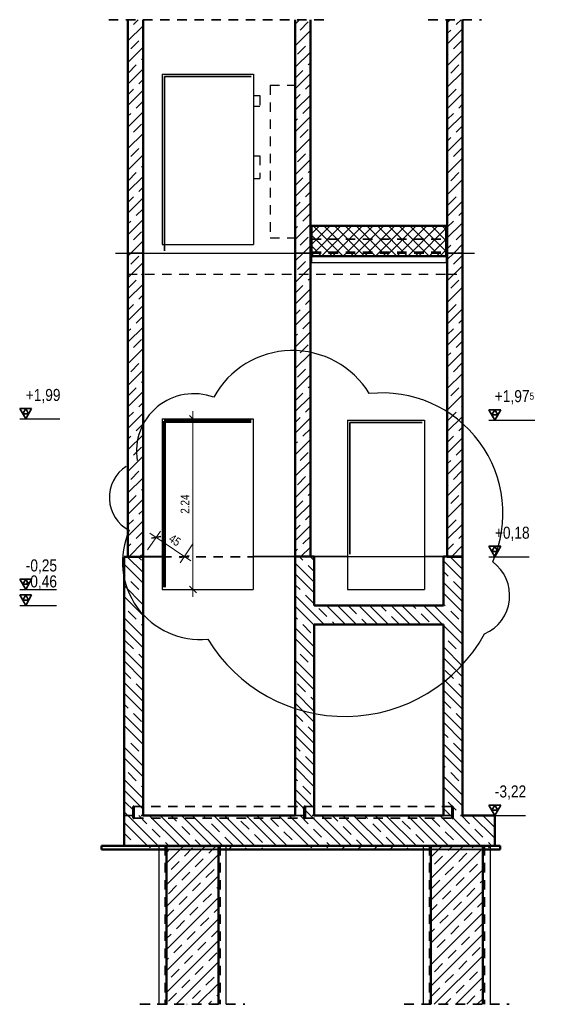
# Model space of a CAD drawing. Header units: millimetres. Extents: x 0 to 102, y -15 to 47.
# Tile 1 of 103: x 6 to 13, y -15 to -3. Entities that reach past the tile are written whole.
import ezdxf

# ---------------------------------------------------------------- set-up
doc = ezdxf.new("R2010")
doc.units = ezdxf.units.MM
doc.linetypes.add('HIDDEN', pattern=[0.375, 0.25, -0.125])
doc.layers.add('Achsen', color=7, linetype='Continuous', lineweight=20)
doc.layers.add('Schraffuren', color=7, linetype='Continuous', lineweight=20)
doc.styles.add('Arial Narrow', font='ARIALN.TTF')
doc.dimstyles.new('Arch_Strakon_dimstyle', dxfattribs={"dimtxt": 15.75, "dimasz": 1, "dimexe": 1.25, "dimexo": 0.0625, "dimgap": 1, "dimtad": 0, "dimzin": 12, "dimdsep": 46, "dimtxsty": 'Arial Narrow', "dimblk": 'Arrowhead_Tick', "dimsah": 1, "dimcen": 0, "dimse1": 1, "dimse2": 1, "dimclrd": 6, "dimclrt": 2, "dimazin": 0, "dimtfac": 1, "dimtdec": 4, "dimtmove": 0, "dimatfit": 3, "dimldrblk": 'NONE', "dimfxl": 1, "dimtvp": 1, "dimtolj": 1, "dimtzin": 0, "dimlwd": 13, "dimarcsym": 2})
pattern_1 = [(45, (0, 0), (-0.1414214, 0.1414214), [0.15, -0.1]), (45, (-0.07071, 0.07071), (-0.1414214, 0.1414214), [])]
pattern_2 = [(135, (0, 0), (-0.212132, -0.212132), []), (135, (-0.0707, -0.0707), (-0.212132, -0.212132), []), (135, (-0.14142, -0.14142), (-0.212132, -0.212132), [0.15, -0.1])]
pattern_3 = [(45, (0, 0), (-0.212132, 0.212132), [0.15, -0.1]), (45, (0, 0.21213), (-0.212132, 0.212132), [0.15, -0.1, 0.15, -0.1])]

# ---------------------------------------------------------------- blocks, each defined once
blk = doc.blocks.new('Arrowhead_Tick')
at = {"color": 0, "linetype": 'Continuous', "lineweight": -2}
for p, q in [((0, 20), (0, -10)), ((-1, 0), (0, 0)), ((10, 0), (0, 0))]:
    blk.add_line(p, q, dxfattribs=at)
at = {"color": 2, "linetype": 'Continuous', "lineweight": 35}
blk.add_line((4.4, 4.4), (-4.4, -4.4), dxfattribs=at)
blk = doc.blocks.new('*D758')
at = {"color": 6, "linetype": 'Continuous', "lineweight": 13}
blk.add_line((8.35, -10.027), (8.35, -7.807), dxfattribs=at)
at = {"layer": 'Defpoints', "color": 0}
for p in [(7.943, -7.797), (8.35, -7.797), (7.943, -10.037)]:
    blk.add_point(p, dxfattribs=at)
at = {"color": 6, "lineweight": 13, "xscale": 0.01, "yscale": 0.01, "zscale": 0.01}
for p, rotation in [((8.35, -7.797), 89.99999999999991), ((8.35, -10.037), 269.9999999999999)]:
    blk.add_blockref('Arrowhead_Tick', p, dxfattribs=dict(at, rotation=rotation))
at = {"color": 3, "lineweight": 35, "insert": (8.244, -8.917), "char_height": 0.1125, "attachment_point": 5, "rotation": 90, "style": 'Arial Narrow'}
blk.add_mtext('\\A1;2.24', dxfattribs=at)
blk = doc.blocks.new('_None')
blk = doc.blocks.new('*D759')
at = {"color": 6, "linetype": 'Continuous', "lineweight": 13}
blk.add_line((7.874, -9.359), (8.228, -9.6), dxfattribs=at)
at = {"layer": 'Defpoints', "color": 0}
for p in [(7.693, -9.607), (8.237, -9.606), (7.943, -10.037)]:
    blk.add_point(p, dxfattribs=at)
at = {"color": 6, "lineweight": 13, "xscale": 0.01, "yscale": 0.01, "zscale": 0.01}
for p, rotation in [((7.866, -9.354), 145.7842978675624), ((8.237, -9.606), 325.7842978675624)]:
    blk.add_blockref('Arrowhead_Tick', p, dxfattribs=dict(at, rotation=rotation))
at = {"color": 3, "lineweight": 35, "insert": (8.111, -9.391), "char_height": 0.1125, "attachment_point": 5, "rotation": 325.7843, "style": 'Arial Narrow'}
blk.add_mtext('\\A1;45', dxfattribs=at)

msp = doc.modelspace()

# ---------------------------------------------------------------- hatches: boundary and pattern name
at = {"lineweight": 13}
h = msp.add_hatch(dxfattribs=at)
h.set_pattern_fill('wuB', color=6, scale=0.01, angle=135, style=0, pattern_type=2)
h.set_pattern_definition(pattern_2)
h.paths.add_polyline_path([(7.6930909, -13.0073429), (7.6930909, -9.6073429), (7.4430909, -9.6073429), (7.4430909, -13.0073429)])
h = msp.add_hatch(dxfattribs=at)
h.set_pattern_fill('wuB', color=6, scale=0.01, angle=135, style=0, pattern_type=2)
h.set_pattern_definition(pattern_2)
h.paths.add_polyline_path([(9.9430888, -13.0073429), (9.9430888, -9.6060599), (9.6930888, -9.6060599), (9.6930888, -13.0073429)])
h = msp.add_hatch(dxfattribs=at)
h.set_pattern_fill('wuB', color=6, scale=0.01, angle=135, style=0, pattern_type=2)
h.set_pattern_definition(pattern_2)
h.paths.add_polyline_path([(11.8930964, -13.0073429), (11.8930964, -9.6060911), (11.6430964, -9.6060911), (11.6430964, -13.0073429)])
h = msp.add_hatch(dxfattribs=at)
h.set_pattern_fill('wuB', color=6, scale=0.01, angle=135, style=0, pattern_type=2)
h.set_pattern_definition(pattern_2)
h.paths.add_polyline_path([(11.6430964, -10.4973429), (11.6430964, -10.2473429), (9.9430888, -10.2473429), (9.9430888, -10.4973429)])
h = msp.add_hatch(dxfattribs=at)
h.set_pattern_fill('wuB', color=6, scale=0.01, angle=135, style=0, pattern_type=2)
h.set_pattern_definition(pattern_2)
h.paths.add_polyline_path([(12.3180957, -13.4073429), (12.3180957, -13.0073429), (7.4430909, -13.0073429), (7.4430903, -13.4073429)])
at = {"lineweight": 13, "true_color": 0xe9e9e9}
for points in [[(8.6840867, -13.4573429), (8.6840867, -13.4073429), (8.0007449, -13.4073429), (8.0007449, -13.4573429)], [(12.1597673, -13.4573429), (12.1597673, -13.4073429), (11.4764254, -13.4073429), (11.4764254, -13.4573429)]]:
    msp.add_hatch(color=254, dxfattribs=at).paths.add_polyline_path(points)
at = {"layer": 'Schraffuren', "lineweight": 13}
h = msp.add_hatch(dxfattribs=at)
h.set_pattern_fill('bB', color=6, scale=0.01, angle=45, style=0, pattern_type=2)
h.set_pattern_definition(pattern_1)
h.paths.add_polyline_path([(7.6930909, -5.6173429), (7.6930909, -2.5512346), (7.4930909, -2.5512346), (7.4930909, -5.6173429)])
h = msp.add_hatch(dxfattribs=at)
h.set_pattern_fill('bB', color=6, scale=0.01, angle=45, style=0, pattern_type=2)
h.set_pattern_definition(pattern_1)
h.paths.add_polyline_path([(9.8930888, -5.6173429), (9.8930888, -2.5512346), (9.6930888, -2.5512346), (9.6930888, -5.6173429)])
h = msp.add_hatch(dxfattribs=at)
h.set_pattern_fill('bB', color=6, scale=0.01, angle=45, style=0, pattern_type=2)
h.set_pattern_definition(pattern_1)
h.paths.add_polyline_path([(11.8930964, -5.6173368), (11.8930964, -2.5512346), (11.6930964, -2.5512346), (11.6930964, -5.6173368)])
h = msp.add_hatch(dxfattribs=at)
h.set_pattern_fill('FT', color=6, scale=0.01, angle=45, style=0, pattern_type=2)
h.set_pattern_definition([(45, (0, 0), (-0.0707107, 0.0707107), []), (135, (0, 0), (-0.0707107, -0.0707107), [])])
h.paths.add_polyline_path([(11.6780888, -5.6564831), (11.6780888, -5.2613368), (9.9080888, -5.2613368), (9.9080888, -5.6564831)])
h = msp.add_hatch(dxfattribs=at)
h.set_pattern_fill('bB', color=6, scale=0.01, angle=45, style=0, pattern_type=2)
h.set_pattern_definition(pattern_1)
h.paths.add_polyline_path([(7.6930909, -9.6073429), (7.6930909, -5.6173429), (7.4930909, -5.6173429), (7.4930909, -9.6073429)])
h = msp.add_hatch(dxfattribs=at)
h.set_pattern_fill('bB', color=6, scale=0.01, angle=45, style=0, pattern_type=2)
h.set_pattern_definition(pattern_1)
h.paths.add_polyline_path([(9.8930888, -9.6057874), (9.8930888, -5.6173429), (9.6930888, -5.6173429), (9.6930888, -9.6057874)])
h = msp.add_hatch(dxfattribs=at)
h.set_pattern_fill('bB', color=6, scale=0.01, angle=45, style=0, pattern_type=2)
h.set_pattern_definition(pattern_1)
h.paths.add_polyline_path([(11.8930964, -9.6073429), (11.8930964, -5.6173429), (11.6930964, -5.6173429), (11.6930964, -9.6073429)])
at = {"layer": 'Schraffuren', "lineweight": 13, "true_color": 0xff0000}
for points in [[(7.5730909, -13.0423429), (7.5730909, -12.8923429), (7.5630909, -12.8923429), (7.5630909, -13.0423429)], [(9.8230888, -13.0423429), (9.8230888, -12.8923429), (9.8130888, -12.8923429), (9.8130888, -13.0423429)], [(11.7680964, -13.0423429), (11.7680964, -12.8923429), (11.7580964, -12.8923429), (11.7580964, -13.0423429)]]:
    msp.add_hatch(color=1, dxfattribs=at).paths.add_polyline_path(points)
at = {"layer": 'Schraffuren', "lineweight": 13}
h = msp.add_hatch(dxfattribs=at)
h.set_pattern_fill('uB', color=6, scale=0.01, angle=45, style=0, pattern_type=2)
h.set_pattern_definition(pattern_3)
h.paths.add_polyline_path([(8.0007449, -13.4573429), (8.0007449, -13.4073429), (7.1488953, -13.4073429), (7.1488953, -13.4573429)])
h = msp.add_hatch(dxfattribs=at)
h.set_pattern_fill('bB', color=6, scale=0.01, angle=45, style=0, pattern_type=2)
h.set_pattern_definition(pattern_1)
h.paths.add_polyline_path([(8.6840867, -15.4895054), (8.6840867, -13.4073429), (8.0007449, -13.4073429), (8.0007449, -15.4895054)])
h = msp.add_hatch(dxfattribs=at)
h.set_pattern_fill('uB', color=6, scale=0.01, angle=45, style=0, pattern_type=2)
h.set_pattern_definition(pattern_3)
h.paths.add_polyline_path([(11.4764254, -13.4573429), (11.4764254, -13.4073429), (8.6840867, -13.4073429), (8.6840867, -13.4573429)])
h = msp.add_hatch(dxfattribs=at)
h.set_pattern_fill('bB', color=6, scale=0.01, angle=45, style=0, pattern_type=2)
h.set_pattern_definition(pattern_1)
h.paths.add_polyline_path([(12.1597673, -15.4895054), (12.1597673, -13.4073429), (11.4764254, -13.4073429), (11.4764254, -15.4895054)])
h = msp.add_hatch(dxfattribs=at)
h.set_pattern_fill('uB', color=6, scale=0.01, angle=45, style=0, pattern_type=2)
h.set_pattern_definition(pattern_3)
h.paths.add_polyline_path([(12.3888064, -13.4573429), (12.3888064, -13.4073429), (12.1597673, -13.4073429), (12.1597673, -13.4573429)])

# ---------------------------------------------------------------- linework, layer by layer
at = {"color": 2, "linetype": 'HIDDEN', "lineweight": 35, "ltscale": 0.5}
for p, q in [((7.2430909, -2.5512346), (10.1430888, -2.5512346)), ((11.4430964, -2.5512346), (12.1430964, -2.5512346)), ((9.9080888, -5.4373368), (11.6780888, -5.4373368)), ((7.4930909, -5.6173368), (7.5014002, -5.6173368)), ((7.5014002, -5.6173368), (7.5628311, -5.6173368)), ((7.5628311, -5.6173368), (7.5840314, -5.6173368)), ((7.5840314, -5.6173368), (7.5862625, -5.6173368)), ((7.5862625, -5.6173368), (7.6711006, -5.6173368)), ((7.6711006, -5.6173368), (7.6925314, -5.6173368)), ((7.6925314, -5.6173368), (7.6930909, -5.6173368)), ((9.6930888, -5.6173368), (9.7076021, -5.6173368)), ((9.7076021, -5.6173368), (9.7689841, -5.6173368)), ((9.7689841, -5.6173368), (9.790235, -5.6173368)), ((9.790235, -5.6173368), (9.7924518, -5.6173368)), ((9.7924518, -5.6173368), (9.8773037, -5.6173368)), ((9.8773037, -5.6173368), (9.8925339, -5.6173368)), ((9.8925339, -5.6173368), (9.8930888, -5.6173368)), ((9.9080888, -5.6073368), (11.6780888, -5.6073368)), ((11.6930964, -5.6173368), (11.7440569, -5.6173368)), ((11.7440569, -5.6173368), (11.8054877, -5.6173368)), ((11.8054877, -5.6173368), (11.8114427, -5.6173368)), ((11.8266869, -5.6173368), (11.8289057, -5.6173368)), ((11.8289057, -5.6173368), (11.8925378, -5.6173368)), ((11.8925378, -5.6173368), (11.8930964, -5.6173368)), ((7.9430909, -9.6073429), (9.1430909, -9.6073429)), ((9.6930888, -9.6062316), (9.9430888, -9.6057265)), ((9.9430888, -9.6057265), (9.6930888, -9.6059337)), ((11.6430964, -9.6057265), (11.8930964, -9.6057265)), ((11.6430964, -9.6060599), (11.6430964, -9.6060911)), ((7.5730909, -12.8923429), (9.8130888, -12.8923429)), ((9.8230888, -12.8923429), (11.7580964, -12.8923429)), ((7.4430856, -13.0073429), (7.6930909, -13.0073429)), ((7.5730909, -13.0423429), (9.8130888, -13.0423429)), ((9.6930888, -13.0073429), (9.9430888, -13.0073429)), ((9.8230888, -13.0423429), (11.7580964, -13.0423429)), ((11.6430964, -13.0073429), (11.8930964, -13.0073429)), ((7.6524158, -15.4895054), (8.1608703, -15.4895054)), ((7.6608703, -15.4895054), (9.0324158, -15.4895054)), ((11.1280964, -15.4895054), (12.5080964, -15.4895054))]:
    msp.add_line(p, q, dxfattribs=at)
at = {"color": 4, "linetype": 'Continuous', "lineweight": 50}
for p, q in [((7.4930909, -2.5512346), (7.4930909, -5.6173368)), ((7.6930909, -2.5512346), (7.6930909, -5.6173429)), ((9.6930888, -2.5512346), (9.6930888, -5.6173429)), ((9.8930888, -2.5512346), (9.8930888, -5.6173429)), ((11.6930964, -2.5512346), (11.6930964, -5.6173368)), ((11.8930964, -2.5512346), (11.8930964, -5.6173368)), ((9.9080888, -5.2613368), (11.6780888, -5.2613368)), ((9.9080888, -5.2613368), (9.9080888, -5.6564831)), ((11.6780888, -5.2613368), (11.6780888, -5.6564831)), ((7.4930909, -5.6173368), (7.4930909, -9.6073429)), ((7.6930909, -5.6173429), (7.6930909, -9.6073429)), ((9.6930888, -5.6173429), (9.6930888, -9.6057874)), ((9.8930888, -5.6173429), (9.8930888, -9.6057874)), ((9.9080888, -5.6564831), (11.6780888, -5.6564831)), ((11.6930964, -5.6173368), (11.6930964, -9.6073429)), ((11.8930964, -5.6173368), (11.8930964, -9.6073429)), ((7.4430856, -9.6073429), (7.6930909, -9.6073429)), ((7.4430909, -9.6073429), (7.4430909, -13.0073429)), ((7.6930909, -9.6073429), (7.6930909, -13.0073429)), ((9.6930888, -9.6057265), (9.8930888, -9.6057265)), ((9.6930888, -9.6060599), (9.9430888, -9.6060599)), ((9.6930888, -9.6060599), (9.6930888, -13.0073429)), ((9.9430888, -9.6060599), (9.9430888, -10.2473429)), ((11.6430964, -9.6060599), (11.8930964, -9.6060599)), ((11.6430964, -9.6060911), (11.6430964, -10.2473429)), ((11.6930964, -9.6073429), (11.8930964, -9.6073429)), ((11.8930964, -9.6073429), (11.8930964, -13.0073429)), ((9.9430888, -10.2473429), (11.6430964, -10.2473429)), ((9.9430888, -10.4973429), (11.6430964, -10.4973429)), ((9.9430888, -10.4973429), (9.9430888, -13.0073429)), ((11.6430964, -10.4973429), (11.6430964, -13.0073429)), ((7.5630909, -12.8923429), (7.5730909, -12.8923429)), ((7.5630909, -12.8923429), (7.5630909, -13.0423429)), ((7.5730909, -12.8923429), (7.5730909, -13.0423429)), ((9.8130888, -12.8923429), (9.8230888, -12.8923429)), ((9.8130888, -12.8923429), (9.8130888, -13.0423429)), ((9.8230888, -12.8923429), (9.8230888, -13.0423429)), ((11.7580964, -12.8923429), (11.7680964, -12.8923429)), ((11.7580964, -12.8923429), (11.7580964, -13.0423429)), ((11.7680964, -12.8923429), (11.7680964, -13.0423429)), ((7.4430909, -13.0073429), (7.4430909, -13.4073429)), ((7.5630909, -13.0423429), (7.5730909, -13.0423429)), ((7.6930909, -13.0073429), (9.6930888, -13.0073429)), ((9.8130888, -13.0423429), (9.8230888, -13.0423429)), ((9.9430888, -13.0073429), (11.6430964, -13.0073429)), ((11.7580964, -13.0423429), (11.7680964, -13.0423429)), ((11.8930964, -13.0073429), (12.3180957, -13.0073429)), ((12.3180957, -13.0073429), (12.3180957, -13.4073429)), ((7.1488953, -13.4073429), (7.4430903, -13.4073429)), ((7.1488953, -13.4073429), (7.1488953, -13.4573429)), ((7.4430903, -13.4073429), (12.3180957, -13.4073429)), ((8.0007449, -13.4073429), (8.0007449, -15.4895054)), ((8.6840867, -13.4073429), (8.6840867, -15.4895054)), ((11.4764254, -13.4073429), (11.4764254, -15.4895054)), ((12.1597673, -13.4073429), (12.1597673, -15.4895054)), ((12.3180957, -13.4073429), (12.3888064, -13.4073429)), ((12.3888064, -13.4073429), (12.3888064, -13.4573429)), ((7.1488953, -13.4573429), (8.0007449, -13.4573429)), ((8.6840867, -13.4573429), (11.4764254, -13.4573429)), ((12.1597673, -13.4573429), (12.3888064, -13.4573429))]:
    msp.add_line(p, q, dxfattribs=at)
at = {"color": 3, "linetype": 'HIDDEN', "lineweight": 25, "ltscale": 0.5}
for p, q in [((9.3630888, -3.4123429), (9.6930888, -3.4123429)), ((9.3630888, -3.4123429), (9.3630888, -5.4173429)), ((9.1435316, -3.5473429), (9.2285316, -3.5473429)), ((9.2285316, -3.5473429), (9.2285316, -3.6873429)), ((9.1435316, -3.6873429), (9.2285316, -3.6873429)), ((9.1435316, -4.3393429), (9.2285316, -4.3393429)), ((9.2285316, -4.3393429), (9.2285316, -4.6393429)), ((9.1435316, -4.6393429), (9.2285316, -4.6393429)), ((9.3630888, -5.4173429), (9.6930888, -5.4173429)), ((9.9080888, -5.6173368), (11.6780888, -5.6173368)), ((11.8114427, -5.6173368), (11.8266869, -5.6173368)), ((7.4930909, -5.8973252), (11.6930964, -5.8973252)), ((11.6930964, -5.8973252), (11.8930964, -5.8973252)), ((7.6930909, -9.6072723), (7.4930909, -9.6073429)), ((9.9430888, -9.6064782), (9.6930888, -9.6065665)), ((11.8930964, -9.6057901), (11.6930964, -9.6058607)), ((7.9024158, -13.4073429), (7.9024158, -13.4573429)), ((7.97869, -13.4073429), (7.97869, -15.4895054)), ((8.7061416, -13.4073429), (8.7061416, -15.4895054)), ((8.7824158, -13.4073429), (8.7824158, -13.4573429)), ((11.3780964, -13.4073429), (11.3780964, -13.4573429)), ((11.4543706, -13.4073429), (11.4543706, -15.4895054)), ((12.1818221, -13.4073429), (12.1818221, -15.4895054)), ((12.2580964, -13.4073429), (12.2580964, -13.4573429))]:
    msp.add_line(p, q, dxfattribs=at)
at = {"color": 3, "linetype": 'Continuous', "lineweight": 25}
for p, q in [((7.3325308, -5.6173368), (7.350705, -5.6173368)), ((7.350705, -5.6173368), (7.3697127, -5.6173368)), ((7.3697127, -5.6173368), (7.3719047, -5.6173368)), ((7.3719047, -5.6173368), (7.3741479, -5.6173368)), ((7.3741479, -5.6173368), (7.3931302, -5.6173368)), ((7.3931302, -5.6173368), (7.4121124, -5.6173368)), ((7.4121124, -5.6173368), (7.4143556, -5.6173368)), ((7.4143556, -5.6173368), (7.4165492, -5.6173368)), ((7.4165492, -5.6173368), (7.435556, -5.6173368)), ((7.435556, -5.6173368), (7.4545633, -5.6173368)), ((7.4545633, -5.6173368), (7.4567558, -5.6173368)), ((7.4567558, -5.6173368), (7.4589989, -5.6173368)), ((7.4589989, -5.6173368), (7.4779807, -5.6173368)), ((7.4779807, -5.6173368), (7.4925307, -5.6173368)), ((7.4925307, -5.6173368), (7.4930909, -5.6173368)), ((7.6930909, -5.6173368), (9.6925342, -5.6173368)), ((9.6925342, -5.6173368), (9.6930888, -5.6173368)), ((11.6925371, -5.6173368), (11.6930964, -5.6173368)), ((11.8930964, -5.6173368), (11.9093202, -5.6173368)), ((11.9093202, -5.6173368), (11.9115633, -5.6173368)), ((11.9115633, -5.6173368), (11.913757, -5.6173368)), ((11.913757, -5.6173368), (11.9327636, -5.6173368)), ((11.9327636, -5.6173368), (11.9517702, -5.6173368)), ((11.9517702, -5.6173368), (11.9539638, -5.6173368)), ((11.9539638, -5.6173368), (11.956207, -5.6173368)), ((11.956207, -5.6173368), (11.9751888, -5.6173368)), ((11.9751888, -5.6173368), (11.9941707, -5.6173368)), ((11.9941707, -5.6173368), (11.9964139, -5.6173368)), ((11.9964139, -5.6173368), (11.9986068, -5.6173368)), ((11.9986068, -5.6173368), (12.0176139, -5.6173368)), ((12.0176139, -5.6173368), (12.0366207, -5.6173368)), ((12.0366207, -5.6173368), (12.0388142, -5.6173368)), ((12.0388142, -5.6173368), (12.0410574, -5.6173368)), ((12.0410574, -5.6173368), (12.0525388, -5.6173368)), ((6.07125, -7.7973429), (6.5998252, -7.7973429)), ((12.2393457, -7.8123429), (12.8423397, -7.8123429)), ((7.9431009, -9.6071841), (7.9431009, -9.6073429)), ((9.1430963, -9.6067606), (9.1430963, -9.6073429)), ((10.3830888, -9.6057265), (11.3930888, -9.6057265)), ((12.2393457, -9.6073429), (12.767921, -9.6073429)), ((6.07125, -10.0373429), (6.5556051, -10.0373429)), ((6.07125, -10.2473429), (6.5556051, -10.2473429)), ((12.2393457, -13.0073429), (12.7237008, -13.0073429))]:
    msp.add_line(p, q, dxfattribs=at)
at = {"color": 2, "linetype": 'Continuous', "lineweight": 35}
for p, q in [((6.22875, -7.6609479), (6.07125, -7.6609479)), ((6.07125, -7.6609479), (6.15, -7.7973429)), ((6.15, -7.6609479), (6.110625, -7.7291454)), ((6.110625, -7.7291454), (6.189375, -7.7291454)), ((6.15, -7.7973429), (6.22875, -7.6609479)), ((6.189375, -7.7291454), (6.15, -7.6609479)), ((12.3968457, -7.6759479), (12.2393457, -7.6759479)), ((12.2393457, -7.6759479), (12.3180957, -7.8123429)), ((12.3180957, -7.6759479), (12.2787207, -7.7441454)), ((12.2787207, -7.7441454), (12.3574707, -7.7441454)), ((12.3180957, -7.8123429), (12.3968457, -7.6759479)), ((12.3574707, -7.7441454), (12.3180957, -7.6759479)), ((12.3968457, -9.4709479), (12.2393457, -9.4709479)), ((12.2393457, -9.4709479), (12.3180957, -9.6073429)), ((12.3180957, -9.4709479), (12.2787207, -9.5391454)), ((12.2787207, -9.5391454), (12.3574707, -9.5391454)), ((12.3180957, -9.6073429), (12.3968457, -9.4709479)), ((12.3574707, -9.5391454), (12.3180957, -9.4709479)), ((6.22875, -9.9009479), (6.07125, -9.9009479)), ((6.07125, -9.9009479), (6.15, -10.0373429)), ((6.15, -9.9009479), (6.110625, -9.9691454)), ((6.15, -10.0373429), (6.22875, -9.9009479)), ((6.189375, -9.9691454), (6.15, -9.9009479)), ((6.110625, -9.9691454), (6.189375, -9.9691454)), ((6.22875, -10.1109479), (6.07125, -10.1109479)), ((6.07125, -10.1109479), (6.15, -10.2473429)), ((6.15, -10.1109479), (6.110625, -10.1791454)), ((6.110625, -10.1791454), (6.189375, -10.1791454)), ((6.15, -10.2473429), (6.22875, -10.1109479)), ((6.189375, -10.1791454), (6.15, -10.1109479)), ((12.3968457, -12.8709479), (12.2393457, -12.8709479)), ((12.2393457, -12.8709479), (12.3180957, -13.0073429)), ((12.3180957, -12.8709479), (12.2787207, -12.9391454)), ((12.3180957, -13.0073429), (12.3968457, -12.8709479)), ((12.3574707, -12.9391454), (12.3180957, -12.8709479)), ((12.2787207, -12.9391454), (12.3574707, -12.9391454)), ((8.0007449, -13.4573429), (8.6840867, -13.4573429)), ((11.4764254, -13.4573429), (12.1597673, -13.4573429))]:
    msp.add_line(p, q, dxfattribs=at)
at = {"color": 9, "linetype": 'Continuous', "lineweight": 0}
for centre in [(7.4930909, -5.6173429), (11.6930964, -5.6173429), (11.8930964, -5.6173429)]:
    msp.add_circle(centre, 0.00111, dxfattribs=at)
at = {"color": 20, "linetype": 'Continuous', "lineweight": 25}
for centre, radius, start, end in [((9.6591218, -8.0802251), 1.181868, 31.35106508, 151.35106508), ((8.359629, -8.2184893), 0.752127, 69.58813085, 189.58813085), ((10.8411609, -9.0387751), 1.5829053, 336.26468305, 96.26468305), ((7.7349552, -8.829762), 0.4853892, 122.63243487, 242.63243487), ((8.4406955, -9.6769925), 1.0178407, 155.86591228, 275.86591228), ((11.9639911, -10.1182691), 0.5496132, 293.59564727, 53.59564727), ((10.3448482, -9.6051504), 2.1014959, 211.06372513, 331.06372513)]:
    msp.add_arc(centre, radius, start, end, dxfattribs=at)
at = {"layer": 'Achsen', "color": 3, "linetype": 'Continuous', "lineweight": 25}
for p, q in [((7.9435316, -3.2673429), (9.1435316, -3.2673429)), ((7.9435316, -3.2673429), (7.9435316, -5.5073429)), ((9.1435316, -3.2673429), (9.1435316, -5.5073429)), ((7.9435316, -5.5073429), (9.1435316, -5.5073429)), ((9.8930888, -5.6173368), (9.9080888, -5.6173368)), ((9.9080888, -5.6564831), (9.9080888, -5.7427368)), ((11.6780888, -5.6173368), (11.6925371, -5.6173368)), ((11.6780888, -5.6564831), (11.6780888, -5.7427368)), ((9.9080888, -5.7427368), (11.6780888, -5.7427368)), ((7.9430909, -7.7973429), (9.1430909, -7.7973429)), ((7.9431009, -7.7973429), (7.9431009, -9.6071841)), ((9.1430963, -7.7973429), (9.1430963, -9.6067606)), ((10.3830888, -7.8123429), (11.3930888, -7.8123429)), ((10.3830888, -7.8123429), (10.3830888, -9.606323)), ((11.3930888, -7.8123429), (11.3930888, -9.6059665)), ((7.9430909, -9.6071841), (7.6930909, -9.6072723)), ((7.6930909, -9.6073429), (7.9430909, -9.6073429)), ((7.9431009, -9.6073429), (7.9431009, -10.0373429)), ((9.6930888, -9.6065665), (9.1430909, -9.6067606)), ((9.1430963, -9.6073429), (9.1430963, -10.0373429)), ((9.1431178, -9.6073429), (9.6930888, -9.6062316)), ((9.6930888, -9.6059337), (9.6930888, -9.6060599)), ((9.8930888, -9.6057874), (9.8930888, -9.6057901)), ((9.9430888, -9.6057265), (10.3830888, -9.6057265)), ((9.9430888, -9.6057265), (9.9430888, -9.6059338)), ((9.9430888, -9.6059338), (9.9430888, -9.6060599)), ((10.3830888, -9.606323), (9.9430888, -9.6064782)), ((10.3830888, -9.606323), (10.3830888, -10.0373429)), ((11.3930888, -9.6057265), (11.6430964, -9.6057265)), ((11.6930964, -9.6058607), (11.3930888, -9.6059665)), ((11.3930888, -9.6059665), (11.3930888, -10.0373429)), ((11.6430964, -9.6057901), (11.6430964, -9.6059772)), ((11.6430964, -9.6059772), (11.6430964, -9.6060599)), ((7.9430909, -10.0373429), (9.1430909, -10.0373429)), ((10.3830888, -10.0373429), (11.3930888, -10.0373429)), ((7.9024158, -13.4573429), (7.9024158, -15.4895054)), ((8.7824158, -13.4573429), (8.7824158, -15.4895054)), ((11.3780964, -13.4573429), (11.3780964, -15.4895054)), ((12.2580964, -13.4573429), (12.2580964, -15.4895054))]:
    msp.add_line(p, q, dxfattribs=at)
at = {"layer": 'Achsen', "color": 2, "linetype": 'Continuous', "lineweight": 35}
for p, q in [((7.9735316, -3.2973429), (9.1135316, -3.2973429)), ((7.9735316, -3.2973429), (7.9735316, -5.5873429)), ((10.4130888, -7.8423429), (11.3630888, -7.8423429)), ((10.4130888, -7.8423429), (10.4130888, -9.5763124))]:
    msp.add_line(p, q, dxfattribs=at)
at = {"layer": 'Achsen', "color": 1, "linetype": 'Continuous', "lineweight": 70}
for q in [(9.1130909, -7.8273429), (7.9730909, -10.0073429)]:
    msp.add_line((7.9730909, -7.8273429), q, dxfattribs=at)
at = {"layer": 'Achsen', "color": 9, "linetype": 'Continuous', "lineweight": 0}
for centre in [(11.8930964, -9.6060911), (7.4430903, -10.2473429)]:
    msp.add_circle(centre, 0.00111, dxfattribs=at)

# ---------------------------------------------------------------- texts
at = {"color": 2, "lineweight": 35, "char_height": 0.1575, "attachment_point": 1, "line_spacing_factor": 0.9, "style": 'Arial Narrow'}
for s, insert in [(' +1,99', (6.101175, -7.4035929)), (' +1,97{\\A1;\\H.6x;\\S5;}', (12.2680352, -7.4185929)), (' +0,18', (12.2692707, -9.2135929)), (' -0,25', (6.101175, -9.6435929)), (' -0,46', (6.100229, -9.8535929)), (' -3,22', (12.268902, -12.6135929))]:
    msp.add_mtext(s, dxfattribs=dict(at, insert=insert))

# ---------------------------------------------------------------- dimensions: what is measured, and where the dimension line sits
at = {"lineweight": 35}
for base, p1, p2, angle, text, picture, middle in [((8.35, -7.7973429), (7.9430909, -10.0373429), (7.9430909, -7.7973429), 90, '2.24', '*D758', (8.35, -8.9173429)), ((8.2365748, -9.6057489), (7.6930909, -9.6073429), (7.9430909, -10.0373429), 325.78429787, '45', '*D759', (8.0511263, -9.4796439))]:
    dim = msp.add_linear_dim(base=base, p1=p1, p2=p2, angle=angle, text=text, dimstyle='Arch_Strakon_dimstyle', override={"dimscale": 0.01, "dimtxt": 11.25, "dimasz": 1, "dimgap": 5, "dimtad": 1, "dimjust": 0, "dimtih": 0, "dimtoh": 0, "dimdec": 5, "dimdsep": 46, "dimtxsty": 'Arial Narrow', "dimclrd": 6, "dimclrt": 3, "dimtix": 1, "dimtofl": 255, "dimtmove": 0, "dimatfit": 2, "dimfxl": 0, "dimfxlon": 0, "dimtvp": 44.444444, "dimlwd": 13}, dxfattribs=at)
    dim.commit()
    dim.dimension.update_dxf_attribs({"geometry": picture, "text_midpoint": middle, "dimtype": 160})

doc.saveas('drawing.dxf')
